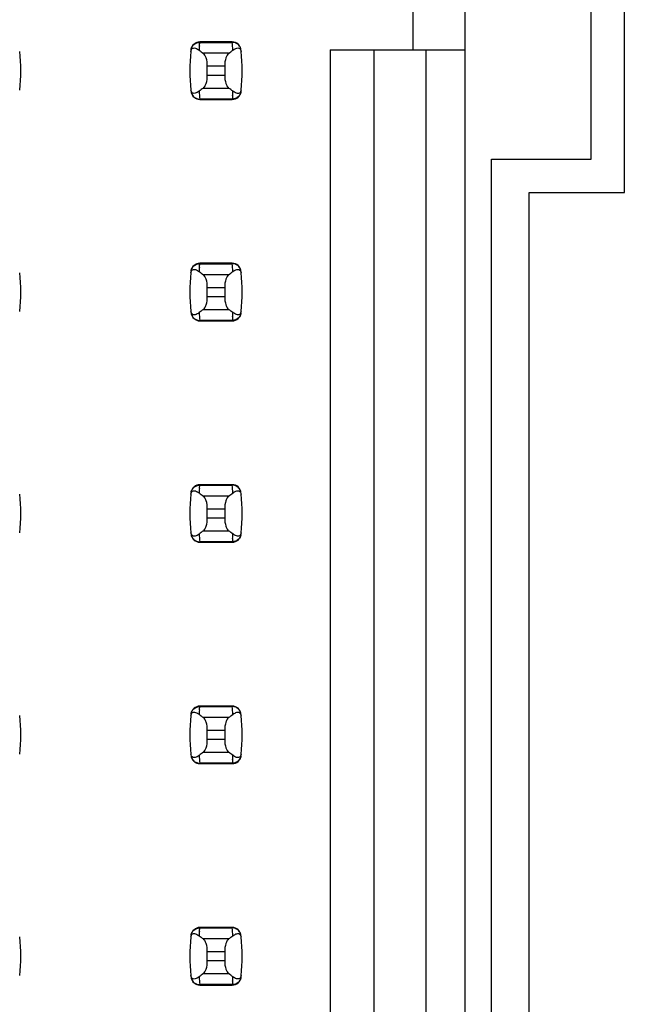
# Model space of a CAD drawing. Header units: inches. Extents: x 0 to 34, y 0 to 22.
# Tile 8 of 43: x 6.489 to 7.043, y 8.876 to 9.766. Entities that reach past the tile are written whole.
import ezdxf

# ---------------------------------------------------------------- set-up
doc = ezdxf.new("R2010")
doc.units = ezdxf.units.IN
doc.header["$LTSCALE"] = 1.87
doc.header["$MEASUREMENT"] = 0
doc.layers.get('0').update_dxf_attribs({"linetype": 'CONTINUOUS'})
doc.layers.add('DIMENSIONS', color=7, linetype='CONTINUOUS')
doc.styles.get("Standard").update_dxf_attribs({"font": 'txt', "width": 0.8})
doc.dimstyles.new('DIMSTYLE_1', dxfattribs={"dimtxt": 0.125, "dimasz": 0.18, "dimexe": 0.125, "dimexo": 0.0625, "dimgap": 0.09, "dimtad": 0, "dimtih": 1, "dimtoh": 1, "dimlfac": 0.5, "dimzin": 4, "dimdsep": 46, "dimtxsty": 'STANDARD', "dimblk": '_FILLED', "dimblk1": '_FILLED', "dimblk2": '_FILLED', "dimcen": 0.09, "dimadec": 0, "dimazin": 0, "dimtp": 0.001, "dimtm": 0.001, "dimtfac": 1, "dimtofl": 0, "dimtmove": 0, "dimatfit": 3, "dimldrblk": '_FILLED', "dimfxl": 1, "dimtolj": 1, "dimtzin": 4, "dimarcsym": 0})

# ---------------------------------------------------------------- blocks, each defined once
blk = doc.blocks.new('*D5')
at = {"layer": 'DIMENSIONS', "color": 2, "linetype": 'CONTINUOUS'}
blk.add_line((7.02057, 16.63976), (8.10856, 16.63976), dxfattribs=at)
at = {"layer": 'DIMENSIONS', "color": 2, "linetype": 'CONTINUOUS', "insert": (8.17106, 16.70226), "char_height": 0.125, "width": 1.225, "attachment_point": 1, "line_spacing_factor": 0.9}
blk.add_mtext('4.82{\\Ftxt.shx;\\W1.000000;\\H0.125000; }[122.4]', dxfattribs=at)
blk = doc.blocks.new('_FILLED')
at = {"color": 0, "linetype": 'BYBLOCK'}
blk.add_solid([(0, 0), (-1, 0.1736), (-1, -0.1736)], dxfattribs=at)

msp = doc.modelspace()

# ---------------------------------------------------------------- linework, layer by layer
at = {"color": 7, "linetype": 'CONTINUOUS'}
for p, q in [((6.89128, 8.37488), (6.89128, 15.26465)), ((7.03506, 9.60976), (7.03506, 10.22976)), ((7.00506, 9.63976), (7.00506, 10.19976)), ((6.84404, 9.73866), (6.84404, 9.78591)), ((6.65108, 9.74224), (6.65124, 9.7438)), ((6.65124, 9.7438), (6.65133, 9.74457)), ((6.65133, 9.74457), (6.65142, 9.74535)), ((6.65144, 9.74575), (6.65142, 9.74535)), ((6.65142, 9.74535), (6.68075, 9.74535)), ((6.68073, 9.74575), (6.65144, 9.74575)), ((6.68075, 9.74535), (6.68073, 9.74575)), ((6.67744, 9.73544), (6.65472, 9.73544)), ((6.68828, 9.73889), (6.68862, 9.73791)), ((6.68862, 9.73791), (6.68873, 9.73724)), ((6.76923, 9.73866), (6.89128, 9.73866)), ((6.76923, 9.73866), (6.76923, 8.58354)), ((6.8086, 9.73866), (6.8086, 8.54417)), ((6.85585, 8.49693), (6.85585, 9.73866)), ((6.65821, 9.72403), (6.67396, 9.72403)), ((6.65821, 9.7155), (6.65821, 9.72403)), ((6.67396, 9.72403), (6.67396, 9.7155)), ((6.67396, 9.7155), (6.65821, 9.7155)), ((6.65472, 9.70409), (6.67744, 9.70409)), ((6.64355, 9.70162), (6.64343, 9.70229)), ((6.64389, 9.70064), (6.64355, 9.70162)), ((6.68093, 9.69573), (6.68084, 9.69496)), ((6.68109, 9.69729), (6.68093, 9.69573)), ((6.68075, 9.69418), (6.65142, 9.69418)), ((6.65142, 9.69418), (6.65144, 9.69378)), ((6.65144, 9.69378), (6.68073, 9.69378)), ((6.68073, 9.69378), (6.68075, 9.69418)), ((6.68084, 9.69496), (6.68075, 9.69418)), ((6.91506, 9.63976), (7.00506, 9.63976)), ((6.91506, 8.34176), (6.91506, 9.63976)), ((6.94906, 9.60976), (7.03506, 9.60976)), ((6.94906, 8.31176), (6.94906, 9.60976)), ((6.65124, 9.5438), (6.65133, 9.54457)), ((6.65133, 9.54457), (6.65142, 9.54535)), ((6.65144, 9.54575), (6.65142, 9.54535)), ((6.65142, 9.54535), (6.68075, 9.54535)), ((6.68073, 9.54575), (6.65144, 9.54575)), ((6.68075, 9.54535), (6.68073, 9.54575)), ((6.65108, 9.54224), (6.65124, 9.5438)), ((6.67744, 9.53544), (6.65472, 9.53544)), ((6.68828, 9.53889), (6.68862, 9.53791)), ((6.68862, 9.53791), (6.68873, 9.53724)), ((6.65821, 9.52403), (6.67396, 9.52403)), ((6.65821, 9.5155), (6.65821, 9.52403)), ((6.67396, 9.52403), (6.67396, 9.5155)), ((6.67396, 9.5155), (6.65821, 9.5155)), ((6.64355, 9.50162), (6.64343, 9.50229)), ((6.64389, 9.50064), (6.64355, 9.50162)), ((6.65472, 9.50409), (6.67744, 9.50409)), ((6.68075, 9.49418), (6.65142, 9.49418)), ((6.65142, 9.49418), (6.65144, 9.49378)), ((6.65144, 9.49378), (6.68073, 9.49378)), ((6.68073, 9.49378), (6.68075, 9.49418)), ((6.68084, 9.49496), (6.68075, 9.49418)), ((6.68093, 9.49573), (6.68084, 9.49496)), ((6.68109, 9.49729), (6.68093, 9.49573)), ((6.65108, 9.34224), (6.65124, 9.3438)), ((6.65124, 9.3438), (6.65133, 9.34457)), ((6.65133, 9.34457), (6.65142, 9.34535)), ((6.65144, 9.34575), (6.65142, 9.34535)), ((6.65142, 9.34535), (6.68075, 9.34535)), ((6.68073, 9.34575), (6.65144, 9.34575)), ((6.68075, 9.34535), (6.68073, 9.34575)), ((6.67744, 9.33544), (6.65472, 9.33544)), ((6.68828, 9.33889), (6.68862, 9.33791)), ((6.68862, 9.33791), (6.68873, 9.33724)), ((6.65821, 9.32403), (6.67396, 9.32403)), ((6.65821, 9.3155), (6.65821, 9.32403)), ((6.67396, 9.32403), (6.67396, 9.3155)), ((6.67396, 9.3155), (6.65821, 9.3155)), ((6.65472, 9.30409), (6.67744, 9.30409)), ((6.64355, 9.30162), (6.64343, 9.30229)), ((6.64389, 9.30064), (6.64355, 9.30162)), ((6.68084, 9.29496), (6.68075, 9.29418)), ((6.68093, 9.29573), (6.68084, 9.29496)), ((6.68109, 9.29729), (6.68093, 9.29573)), ((6.68075, 9.29418), (6.65142, 9.29418)), ((6.65142, 9.29418), (6.65144, 9.29378)), ((6.65144, 9.29378), (6.68073, 9.29378)), ((6.68073, 9.29378), (6.68075, 9.29418)), ((6.65108, 9.14224), (6.65124, 9.1438)), ((6.65124, 9.1438), (6.65133, 9.14457)), ((6.65133, 9.14457), (6.65142, 9.14535)), ((6.65144, 9.14575), (6.65142, 9.14535)), ((6.65142, 9.14535), (6.68075, 9.14535)), ((6.68073, 9.14575), (6.65144, 9.14575)), ((6.68075, 9.14535), (6.68073, 9.14575)), ((6.67744, 9.13544), (6.65472, 9.13544)), ((6.68828, 9.13889), (6.68862, 9.13791)), ((6.68862, 9.13791), (6.68873, 9.13724)), ((6.65821, 9.12403), (6.67396, 9.12403)), ((6.65821, 9.1155), (6.65821, 9.12403)), ((6.67396, 9.12403), (6.67396, 9.1155)), ((6.67396, 9.1155), (6.65821, 9.1155)), ((6.64355, 9.10162), (6.64343, 9.10229)), ((6.64389, 9.10064), (6.64355, 9.10162)), ((6.65472, 9.10409), (6.67744, 9.10409)), ((6.68075, 9.09418), (6.65142, 9.09418)), ((6.65142, 9.09418), (6.65144, 9.09378)), ((6.65144, 9.09378), (6.68073, 9.09378)), ((6.68073, 9.09378), (6.68075, 9.09418)), ((6.68084, 9.09496), (6.68075, 9.09418)), ((6.68093, 9.09573), (6.68084, 9.09496)), ((6.68109, 9.09729), (6.68093, 9.09573)), ((6.65108, 8.94224), (6.65124, 8.9438)), ((6.65124, 8.9438), (6.65133, 8.94457)), ((6.65133, 8.94457), (6.65142, 8.94535)), ((6.65144, 8.94575), (6.65142, 8.94535)), ((6.65142, 8.94535), (6.68075, 8.94535)), ((6.68073, 8.94575), (6.65144, 8.94575)), ((6.68075, 8.94535), (6.68073, 8.94575)), ((6.67744, 8.93544), (6.65472, 8.93544)), ((6.68828, 8.93889), (6.68862, 8.93791)), ((6.68862, 8.93791), (6.68873, 8.93724)), ((6.65821, 8.92403), (6.67396, 8.92403)), ((6.65821, 8.9155), (6.65821, 8.92403)), ((6.67396, 8.92403), (6.67396, 8.9155)), ((6.67396, 8.9155), (6.65821, 8.9155)), ((6.65472, 8.90409), (6.67744, 8.90409)), ((6.64355, 8.90162), (6.64343, 8.90229)), ((6.64389, 8.90064), (6.64355, 8.90162)), ((6.68084, 8.89496), (6.68075, 8.89418)), ((6.68093, 8.89573), (6.68084, 8.89496)), ((6.68109, 8.89729), (6.68093, 8.89573)), ((6.68075, 8.89418), (6.65142, 8.89418)), ((6.65142, 8.89418), (6.65144, 8.89378)), ((6.65144, 8.89378), (6.68073, 8.89378)), ((6.68073, 8.89378), (6.68075, 8.89418))]:
    msp.add_line(p, q, dxfattribs=at)
for centre, radius, start, end in [((6.65144, 9.73788), 0.00787, 90, 173.04714), ((6.79995, 9.72737), 0.14961, 174.29541, 175.79451), ((6.68073, 9.73788), 0.00787, 6.95286, 90), ((6.5322, 9.72737), 0.14963, 4.20561, 6.90091), ((6.33222, 9.71976), 0.15748, 353.62876, 6.37124), ((6.79994, 9.71976), 0.15748, 173.62876, 186.37124), ((6.64166, 9.72645), 0.01496, 52.62555, 54.6964), ((6.53222, 9.71976), 0.15748, 353.62876, 6.37124), ((6.65144, 9.70165), 0.00787, 186.95286, 270), ((6.79996, 9.71216), 0.14963, 184.20561, 186.90091), ((6.68073, 9.70165), 0.00787, 270, 353.04714), ((6.53222, 9.71216), 0.14961, 354.29541, 355.79451), ((6.69051, 9.71308), 0.01497, 232.62594, 234.6885), ((6.65144, 9.53788), 0.00787, 90, 173.04714), ((6.68073, 9.53788), 0.00787, 6.95286, 90), ((6.5322, 9.52737), 0.14963, 4.20561, 6.90091), ((6.33222, 9.51976), 0.15748, 353.62876, 6.37124), ((6.79994, 9.51976), 0.15748, 173.62876, 186.37124), ((6.64166, 9.52645), 0.01496, 52.62555, 54.6964), ((6.79995, 9.52737), 0.14961, 174.29541, 175.79451), ((6.53222, 9.51976), 0.15748, 353.62876, 6.37124), ((6.65144, 9.50165), 0.00787, 186.95286, 270), ((6.79996, 9.51216), 0.14963, 184.20561, 186.90091), ((6.68073, 9.50165), 0.00787, 270, 353.04714), ((6.53222, 9.51216), 0.14961, 354.29541, 355.79451), ((6.69051, 9.51308), 0.01497, 232.62594, 234.6885), ((6.65144, 9.33788), 0.00787, 90, 173.04714), ((6.79995, 9.32737), 0.14961, 174.29541, 175.79451), ((6.68073, 9.33788), 0.00787, 6.95286, 90), ((6.5322, 9.32737), 0.14963, 4.20561, 6.90091), ((6.33222, 9.31976), 0.15748, 353.62876, 6.37124), ((6.79994, 9.31976), 0.15748, 173.62876, 186.37124), ((6.64166, 9.32645), 0.01496, 52.62555, 54.6964), ((6.53222, 9.31976), 0.15748, 353.62876, 6.37124), ((6.65144, 9.30165), 0.00787, 186.95286, 270), ((6.79996, 9.31216), 0.14963, 184.20561, 186.90091), ((6.68073, 9.30165), 0.00787, 270, 353.04714), ((6.53222, 9.31216), 0.14961, 354.29541, 355.79451), ((6.69051, 9.31308), 0.01497, 232.62594, 234.6885), ((6.65144, 9.13788), 0.00787, 90, 173.04714), ((6.68073, 9.13788), 0.00787, 6.95286, 90), ((6.5322, 9.12737), 0.14963, 4.20561, 6.90091), ((6.33222, 9.11976), 0.15748, 353.62876, 6.37124), ((6.79994, 9.11976), 0.15748, 173.62876, 186.37124), ((6.64166, 9.12645), 0.01496, 52.62555, 54.6964), ((6.79995, 9.12737), 0.14961, 174.29541, 175.79451), ((6.53222, 9.11976), 0.15748, 353.62876, 6.37124), ((6.65144, 9.10165), 0.00787, 186.95286, 270), ((6.79996, 9.11216), 0.14963, 184.20561, 186.90091), ((6.68073, 9.10165), 0.00787, 270, 353.04714), ((6.53222, 9.11216), 0.14961, 354.29541, 355.79451), ((6.69051, 9.11308), 0.01497, 232.62594, 234.6885), ((6.65144, 8.93788), 0.00787, 90, 173.04714), ((6.79995, 8.92737), 0.14961, 174.29541, 175.79451), ((6.68073, 8.93788), 0.00787, 6.95286, 90), ((6.5322, 8.92737), 0.14963, 4.20561, 6.90091), ((6.33222, 8.91976), 0.15748, 353.62876, 6.37124), ((6.79994, 8.91976), 0.15748, 173.62876, 186.37124), ((6.64166, 8.92645), 0.01496, 52.62555, 54.6964), ((6.53222, 8.91976), 0.15748, 353.62876, 6.37124), ((6.65144, 8.90165), 0.00787, 186.95286, 270), ((6.79996, 8.91216), 0.14963, 184.20561, 186.90091), ((6.68073, 8.90165), 0.00787, 270, 353.04714), ((6.53222, 8.91216), 0.14961, 354.29541, 355.79451), ((6.69051, 8.91308), 0.01497, 232.62594, 234.6885)]:
    msp.add_arc(centre, radius, start, end, dxfattribs=at)
for centre, start_param, end_param in [((7.02222, 9.77328), -2.804032, -2.774684), ((6.30995, 9.77328), -0.366909, -0.33756), ((7.02222, 9.66625), 2.774684, 2.804032), ((6.30995, 9.66625), 0.33756, 0.366909), ((7.02222, 9.57328), -2.804032, -2.774684), ((6.30995, 9.57328), -0.366909, -0.33756), ((7.02222, 9.46625), 2.774684, 2.804032), ((6.30995, 9.46625), 0.33756, 0.366909), ((7.02222, 9.37328), -2.804032, -2.774684), ((6.30995, 9.37328), -0.366909, -0.33756), ((7.02222, 9.26625), 2.774684, 2.804032), ((6.30995, 9.26625), 0.33756, 0.366909), ((7.02222, 9.17328), -2.804032, -2.774684), ((6.30995, 9.17328), -0.366909, -0.33756), ((7.02222, 9.06625), 2.774684, 2.804032), ((6.30995, 9.06625), 0.33756, 0.366909), ((7.02222, 8.97328), -2.804032, -2.774684), ((6.30995, 8.97328), -0.366909, -0.33756), ((7.02222, 8.86625), 2.774684, 2.804032), ((6.30995, 8.86625), 0.33756, 0.366909)]:
    msp.add_ellipse(centre, major_axis=(0.3937, 0), ratio=0.267949, start_param=start_param, end_param=end_param, dxfattribs=at)
for points, knots in [([(6.64343, 9.73724), (6.64355, 9.73826), (6.64425, 9.74012), (6.64668, 9.74042), (6.64854, 9.73978), (6.64971, 9.73908), (6.6503, 9.73866)], [0, 0, 0, 0, 0.344091, 0.54278, 0.755602, 1, 1, 1, 1]), ([(6.6436, 9.73869), (6.64374, 9.73987), (6.64468, 9.74224), (6.64661, 9.74392), (6.64774, 9.74448)], [0, 0, 0, 0, 0.485962, 1, 1, 1, 1]), ([(6.64774, 9.74448), (6.64804, 9.74462), (6.6492, 9.74512), (6.65048, 9.74535), (6.65142, 9.74535)], [0, 0, 0, 0, 0.258954, 1, 1, 1, 1]), ([(6.68449, 9.74445), (6.68419, 9.7446), (6.68301, 9.74511), (6.6817, 9.74535), (6.68075, 9.74535)], [0, 0, 0, 0, 0.258938, 1, 1, 1, 1]), ([(6.68143, 9.73834), (6.682, 9.73878), (6.68313, 9.73953), (6.68491, 9.74026), (6.68687, 9.74043), (6.68798, 9.7395), (6.68828, 9.73889)], [0, 0, 0, 0, 0.277188, 0.519496, 0.737282, 1, 1, 1, 1]), ([(6.68856, 9.73869), (6.68842, 9.73986), (6.6875, 9.74221), (6.6856, 9.74389), (6.68449, 9.74445)], [0, 0, 0, 0, 0.485899, 1, 1, 1, 1]), ([(6.65821, 9.72403), (6.65821, 9.72649), (6.65781, 9.72994), (6.65629, 9.73372), (6.65528, 9.73505), (6.65472, 9.73544)], [0, 0, 0, 0, 0.604658, 0.834309, 1, 1, 1, 1]), ([(6.67744, 9.73544), (6.67689, 9.73505), (6.67588, 9.73372), (6.67435, 9.72994), (6.67396, 9.72649), (6.67396, 9.72403)], [0, 0, 0, 0, 0.165672, 0.395352, 1, 1, 1, 1]), ([(6.65472, 9.70409), (6.65528, 9.70448), (6.65629, 9.70581), (6.65781, 9.70959), (6.65821, 9.71304), (6.65821, 9.7155)], [0, 0, 0, 0, 0.165672, 0.395352, 1, 1, 1, 1]), ([(6.67396, 9.7155), (6.67396, 9.71304), (6.67435, 9.70959), (6.67588, 9.70581), (6.67689, 9.70448), (6.67744, 9.70409)], [0, 0, 0, 0, 0.604658, 0.834309, 1, 1, 1, 1]), ([(6.6436, 9.70084), (6.64374, 9.69966), (6.64468, 9.69729), (6.64661, 9.69561), (6.64774, 9.69505)], [0, 0, 0, 0, 0.485962, 1, 1, 1, 1]), ([(6.65074, 9.70119), (6.65016, 9.70075), (6.64903, 9.7), (6.64725, 9.69927), (6.64529, 9.6991), (6.64419, 9.70003), (6.64389, 9.70064)], [0, 0, 0, 0, 0.277188, 0.519495, 0.73728, 1, 1, 1, 1]), ([(6.64774, 9.69505), (6.64804, 9.69491), (6.6492, 9.69441), (6.65048, 9.69418), (6.65142, 9.69418)], [0, 0, 0, 0, 0.258954, 1, 1, 1, 1]), ([(6.68449, 9.69508), (6.68419, 9.69493), (6.68301, 9.69442), (6.6817, 9.69418), (6.68075, 9.69418)], [0, 0, 0, 0, 0.258938, 1, 1, 1, 1]), ([(6.68873, 9.70229), (6.68862, 9.70127), (6.68791, 9.69941), (6.68548, 9.69912), (6.68363, 9.69975), (6.68245, 9.70045), (6.68186, 9.70087)], [0, 0, 0, 0, 0.34411, 0.542772, 0.755567, 1, 1, 1, 1]), ([(6.68856, 9.70084), (6.68842, 9.69967), (6.6875, 9.69732), (6.6856, 9.69564), (6.68449, 9.69508)], [0, 0, 0, 0, 0.485899, 1, 1, 1, 1]), ([(6.6436, 9.53869), (6.64374, 9.53987), (6.64468, 9.54224), (6.64661, 9.54392), (6.64774, 9.54448)], [0, 0, 0, 0, 0.485962, 1, 1, 1, 1]), ([(6.64774, 9.54448), (6.64804, 9.54462), (6.6492, 9.54512), (6.65048, 9.54535), (6.65142, 9.54535)], [0, 0, 0, 0, 0.258954, 1, 1, 1, 1]), ([(6.68449, 9.54445), (6.68419, 9.5446), (6.68301, 9.54511), (6.6817, 9.54535), (6.68075, 9.54535)], [0, 0, 0, 0, 0.258938, 1, 1, 1, 1]), ([(6.68856, 9.53869), (6.68842, 9.53986), (6.6875, 9.54221), (6.6856, 9.54389), (6.68449, 9.54445)], [0, 0, 0, 0, 0.485899, 1, 1, 1, 1]), ([(6.64343, 9.53724), (6.64355, 9.53826), (6.64425, 9.54012), (6.64668, 9.54042), (6.64854, 9.53978), (6.64971, 9.53908), (6.6503, 9.53866)], [0, 0, 0, 0, 0.344091, 0.54278, 0.755602, 1, 1, 1, 1]), ([(6.65821, 9.52403), (6.65821, 9.52649), (6.65781, 9.52994), (6.65629, 9.53372), (6.65528, 9.53505), (6.65472, 9.53544)], [0, 0, 0, 0, 0.604658, 0.834309, 1, 1, 1, 1]), ([(6.67744, 9.53544), (6.67689, 9.53505), (6.67588, 9.53372), (6.67435, 9.52994), (6.67396, 9.52649), (6.67396, 9.52403)], [0, 0, 0, 0, 0.165672, 0.395352, 1, 1, 1, 1]), ([(6.68143, 9.53834), (6.682, 9.53878), (6.68313, 9.53953), (6.68491, 9.54026), (6.68687, 9.54043), (6.68798, 9.5395), (6.68828, 9.53889)], [0, 0, 0, 0, 0.277188, 0.519496, 0.737282, 1, 1, 1, 1]), ([(6.65472, 9.50409), (6.65528, 9.50448), (6.65629, 9.50581), (6.65781, 9.50959), (6.65821, 9.51304), (6.65821, 9.5155)], [0, 0, 0, 0, 0.165672, 0.395352, 1, 1, 1, 1]), ([(6.67396, 9.5155), (6.67396, 9.51304), (6.67435, 9.50959), (6.67588, 9.50581), (6.67689, 9.50448), (6.67744, 9.50409)], [0, 0, 0, 0, 0.604658, 0.834309, 1, 1, 1, 1]), ([(6.6436, 9.50084), (6.64374, 9.49966), (6.64468, 9.49729), (6.64661, 9.49561), (6.64774, 9.49505)], [0, 0, 0, 0, 0.485962, 1, 1, 1, 1]), ([(6.65074, 9.50119), (6.65016, 9.50075), (6.64903, 9.5), (6.64725, 9.49927), (6.64529, 9.4991), (6.64419, 9.50003), (6.64389, 9.50064)], [0, 0, 0, 0, 0.277188, 0.519495, 0.73728, 1, 1, 1, 1]), ([(6.68873, 9.50229), (6.68862, 9.50127), (6.68791, 9.49941), (6.68548, 9.49912), (6.68363, 9.49975), (6.68245, 9.50045), (6.68186, 9.50087)], [0, 0, 0, 0, 0.34411, 0.542772, 0.755567, 1, 1, 1, 1]), ([(6.68856, 9.50084), (6.68842, 9.49967), (6.6875, 9.49732), (6.6856, 9.49564), (6.68449, 9.49508)], [0, 0, 0, 0, 0.485899, 1, 1, 1, 1]), ([(6.64774, 9.49505), (6.64804, 9.49491), (6.6492, 9.49441), (6.65048, 9.49418), (6.65142, 9.49418)], [0, 0, 0, 0, 0.258954, 1, 1, 1, 1]), ([(6.68449, 9.49508), (6.68419, 9.49493), (6.68301, 9.49442), (6.6817, 9.49418), (6.68075, 9.49418)], [0, 0, 0, 0, 0.258938, 1, 1, 1, 1]), ([(6.64343, 9.33724), (6.64355, 9.33826), (6.64425, 9.34012), (6.64668, 9.34042), (6.64854, 9.33978), (6.64971, 9.33908), (6.6503, 9.33866)], [0, 0, 0, 0, 0.344091, 0.54278, 0.755602, 1, 1, 1, 1]), ([(6.6436, 9.33869), (6.64374, 9.33987), (6.64468, 9.34224), (6.64661, 9.34392), (6.64774, 9.34448)], [0, 0, 0, 0, 0.485962, 1, 1, 1, 1]), ([(6.64774, 9.34448), (6.64804, 9.34462), (6.6492, 9.34512), (6.65048, 9.34535), (6.65142, 9.34535)], [0, 0, 0, 0, 0.258954, 1, 1, 1, 1]), ([(6.68449, 9.34445), (6.68419, 9.3446), (6.68301, 9.34511), (6.6817, 9.34535), (6.68075, 9.34535)], [0, 0, 0, 0, 0.258938, 1, 1, 1, 1]), ([(6.68143, 9.33834), (6.682, 9.33878), (6.68313, 9.33953), (6.68491, 9.34026), (6.68687, 9.34043), (6.68798, 9.3395), (6.68828, 9.33889)], [0, 0, 0, 0, 0.277188, 0.519496, 0.737282, 1, 1, 1, 1]), ([(6.68856, 9.33869), (6.68842, 9.33986), (6.6875, 9.34221), (6.6856, 9.34389), (6.68449, 9.34445)], [0, 0, 0, 0, 0.485899, 1, 1, 1, 1]), ([(6.65821, 9.32403), (6.65821, 9.32649), (6.65781, 9.32994), (6.65629, 9.33372), (6.65528, 9.33505), (6.65472, 9.33544)], [0, 0, 0, 0, 0.604658, 0.834309, 1, 1, 1, 1]), ([(6.67744, 9.33544), (6.67689, 9.33505), (6.67588, 9.33372), (6.67435, 9.32994), (6.67396, 9.32649), (6.67396, 9.32403)], [0, 0, 0, 0, 0.165672, 0.395352, 1, 1, 1, 1]), ([(6.65472, 9.30409), (6.65528, 9.30448), (6.65629, 9.30581), (6.65781, 9.30959), (6.65821, 9.31304), (6.65821, 9.3155)], [0, 0, 0, 0, 0.165672, 0.395352, 1, 1, 1, 1]), ([(6.67396, 9.3155), (6.67396, 9.31304), (6.67435, 9.30959), (6.67588, 9.30581), (6.67689, 9.30448), (6.67744, 9.30409)], [0, 0, 0, 0, 0.604658, 0.834309, 1, 1, 1, 1]), ([(6.6436, 9.30084), (6.64374, 9.29966), (6.64468, 9.29729), (6.64661, 9.29561), (6.64774, 9.29505)], [0, 0, 0, 0, 0.485962, 1, 1, 1, 1]), ([(6.65074, 9.30119), (6.65016, 9.30075), (6.64903, 9.3), (6.64725, 9.29927), (6.64529, 9.2991), (6.64419, 9.30003), (6.64389, 9.30064)], [0, 0, 0, 0, 0.277188, 0.519495, 0.73728, 1, 1, 1, 1]), ([(6.64774, 9.29505), (6.64804, 9.29491), (6.6492, 9.29441), (6.65048, 9.29418), (6.65142, 9.29418)], [0, 0, 0, 0, 0.258954, 1, 1, 1, 1]), ([(6.68449, 9.29508), (6.68419, 9.29493), (6.68301, 9.29442), (6.6817, 9.29418), (6.68075, 9.29418)], [0, 0, 0, 0, 0.258938, 1, 1, 1, 1]), ([(6.68873, 9.30229), (6.68862, 9.30127), (6.68791, 9.29941), (6.68548, 9.29912), (6.68363, 9.29975), (6.68245, 9.30045), (6.68186, 9.30087)], [0, 0, 0, 0, 0.34411, 0.542772, 0.755567, 1, 1, 1, 1]), ([(6.68856, 9.30084), (6.68842, 9.29967), (6.6875, 9.29732), (6.6856, 9.29564), (6.68449, 9.29508)], [0, 0, 0, 0, 0.485899, 1, 1, 1, 1]), ([(6.6436, 9.13869), (6.64374, 9.13987), (6.64468, 9.14224), (6.64661, 9.14392), (6.64774, 9.14448)], [0, 0, 0, 0, 0.485962, 1, 1, 1, 1]), ([(6.64774, 9.14448), (6.64804, 9.14462), (6.6492, 9.14512), (6.65048, 9.14535), (6.65142, 9.14535)], [0, 0, 0, 0, 0.258954, 1, 1, 1, 1]), ([(6.68449, 9.14445), (6.68419, 9.1446), (6.68301, 9.14511), (6.6817, 9.14535), (6.68075, 9.14535)], [0, 0, 0, 0, 0.258938, 1, 1, 1, 1]), ([(6.68856, 9.13869), (6.68842, 9.13986), (6.6875, 9.14221), (6.6856, 9.14389), (6.68449, 9.14445)], [0, 0, 0, 0, 0.485899, 1, 1, 1, 1]), ([(6.64343, 9.13724), (6.64355, 9.13826), (6.64425, 9.14012), (6.64668, 9.14042), (6.64854, 9.13978), (6.64971, 9.13908), (6.6503, 9.13866)], [0, 0, 0, 0, 0.344091, 0.54278, 0.755602, 1, 1, 1, 1]), ([(6.65821, 9.12403), (6.65821, 9.12649), (6.65781, 9.12994), (6.65629, 9.13372), (6.65528, 9.13505), (6.65472, 9.13544)], [0, 0, 0, 0, 0.604658, 0.834309, 1, 1, 1, 1]), ([(6.67744, 9.13544), (6.67689, 9.13505), (6.67588, 9.13372), (6.67435, 9.12994), (6.67396, 9.12649), (6.67396, 9.12403)], [0, 0, 0, 0, 0.165672, 0.395352, 1, 1, 1, 1]), ([(6.68143, 9.13834), (6.682, 9.13878), (6.68313, 9.13953), (6.68491, 9.14026), (6.68687, 9.14043), (6.68798, 9.1395), (6.68828, 9.13889)], [0, 0, 0, 0, 0.277188, 0.519496, 0.737282, 1, 1, 1, 1]), ([(6.65472, 9.10409), (6.65528, 9.10448), (6.65629, 9.10581), (6.65781, 9.10959), (6.65821, 9.11304), (6.65821, 9.1155)], [0, 0, 0, 0, 0.165672, 0.395352, 1, 1, 1, 1]), ([(6.67396, 9.1155), (6.67396, 9.11304), (6.67435, 9.10959), (6.67588, 9.10581), (6.67689, 9.10448), (6.67744, 9.10409)], [0, 0, 0, 0, 0.604658, 0.834309, 1, 1, 1, 1]), ([(6.6436, 9.10084), (6.64374, 9.09966), (6.64468, 9.09729), (6.64661, 9.09561), (6.64774, 9.09505)], [0, 0, 0, 0, 0.485962, 1, 1, 1, 1]), ([(6.65074, 9.10119), (6.65016, 9.10075), (6.64903, 9.1), (6.64725, 9.09927), (6.64529, 9.0991), (6.64419, 9.10003), (6.64389, 9.10064)], [0, 0, 0, 0, 0.277188, 0.519495, 0.73728, 1, 1, 1, 1]), ([(6.68873, 9.10229), (6.68862, 9.10127), (6.68791, 9.09941), (6.68548, 9.09912), (6.68363, 9.09975), (6.68245, 9.10045), (6.68186, 9.10087)], [0, 0, 0, 0, 0.34411, 0.542772, 0.755567, 1, 1, 1, 1]), ([(6.68856, 9.10084), (6.68842, 9.09967), (6.6875, 9.09732), (6.6856, 9.09564), (6.68449, 9.09508)], [0, 0, 0, 0, 0.485899, 1, 1, 1, 1]), ([(6.64774, 9.09505), (6.64804, 9.09491), (6.6492, 9.09441), (6.65048, 9.09418), (6.65142, 9.09418)], [0, 0, 0, 0, 0.258954, 1, 1, 1, 1]), ([(6.68449, 9.09508), (6.68419, 9.09493), (6.68301, 9.09442), (6.6817, 9.09418), (6.68075, 9.09418)], [0, 0, 0, 0, 0.258938, 1, 1, 1, 1]), ([(6.64343, 8.93724), (6.64355, 8.93826), (6.64425, 8.94012), (6.64668, 8.94042), (6.64854, 8.93978), (6.64971, 8.93908), (6.6503, 8.93866)], [0, 0, 0, 0, 0.344091, 0.54278, 0.755602, 1, 1, 1, 1]), ([(6.6436, 8.93869), (6.64374, 8.93987), (6.64468, 8.94224), (6.64661, 8.94392), (6.64774, 8.94448)], [0, 0, 0, 0, 0.485962, 1, 1, 1, 1]), ([(6.64774, 8.94448), (6.64804, 8.94462), (6.6492, 8.94512), (6.65048, 8.94535), (6.65142, 8.94535)], [0, 0, 0, 0, 0.258954, 1, 1, 1, 1]), ([(6.68449, 8.94445), (6.68419, 8.9446), (6.68301, 8.94511), (6.6817, 8.94535), (6.68075, 8.94535)], [0, 0, 0, 0, 0.258938, 1, 1, 1, 1]), ([(6.68143, 8.93834), (6.682, 8.93878), (6.68313, 8.93953), (6.68491, 8.94026), (6.68687, 8.94043), (6.68798, 8.9395), (6.68828, 8.93889)], [0, 0, 0, 0, 0.277188, 0.519496, 0.737282, 1, 1, 1, 1]), ([(6.68856, 8.93869), (6.68842, 8.93986), (6.6875, 8.94221), (6.6856, 8.94389), (6.68449, 8.94445)], [0, 0, 0, 0, 0.485899, 1, 1, 1, 1]), ([(6.65821, 8.92403), (6.65821, 8.92649), (6.65781, 8.92994), (6.65629, 8.93372), (6.65528, 8.93505), (6.65472, 8.93544)], [0, 0, 0, 0, 0.604658, 0.834309, 1, 1, 1, 1]), ([(6.67744, 8.93544), (6.67689, 8.93505), (6.67588, 8.93372), (6.67435, 8.92994), (6.67396, 8.92649), (6.67396, 8.92403)], [0, 0, 0, 0, 0.165672, 0.395352, 1, 1, 1, 1]), ([(6.65472, 8.90409), (6.65528, 8.90448), (6.65629, 8.90581), (6.65781, 8.90959), (6.65821, 8.91304), (6.65821, 8.9155)], [0, 0, 0, 0, 0.165672, 0.395352, 1, 1, 1, 1]), ([(6.67396, 8.9155), (6.67396, 8.91304), (6.67435, 8.90959), (6.67588, 8.90581), (6.67689, 8.90448), (6.67744, 8.90409)], [0, 0, 0, 0, 0.604658, 0.834309, 1, 1, 1, 1]), ([(6.6436, 8.90084), (6.64374, 8.89966), (6.64468, 8.89729), (6.64661, 8.89561), (6.64774, 8.89505)], [0, 0, 0, 0, 0.485962, 1, 1, 1, 1]), ([(6.65074, 8.90119), (6.65016, 8.90075), (6.64903, 8.9), (6.64725, 8.89927), (6.64529, 8.8991), (6.64419, 8.90003), (6.64389, 8.90064)], [0, 0, 0, 0, 0.277188, 0.519495, 0.73728, 1, 1, 1, 1]), ([(6.64774, 8.89505), (6.64804, 8.89491), (6.6492, 8.89441), (6.65048, 8.89418), (6.65142, 8.89418)], [0, 0, 0, 0, 0.258954, 1, 1, 1, 1]), ([(6.68449, 8.89508), (6.68419, 8.89493), (6.68301, 8.89442), (6.6817, 8.89418), (6.68075, 8.89418)], [0, 0, 0, 0, 0.258938, 1, 1, 1, 1]), ([(6.68873, 8.90229), (6.68862, 8.90127), (6.68791, 8.89941), (6.68548, 8.89912), (6.68363, 8.89975), (6.68245, 8.90045), (6.68186, 8.90087)], [0, 0, 0, 0, 0.34411, 0.542772, 0.755567, 1, 1, 1, 1]), ([(6.68856, 8.90084), (6.68842, 8.89967), (6.6875, 8.89732), (6.6856, 8.89564), (6.68449, 8.89508)], [0, 0, 0, 0, 0.485899, 1, 1, 1, 1])]:
    msp.add_open_spline(points, degree=3, knots=knots, dxfattribs=at)

# ---------------------------------------------------------------- dimensions: what is measured, and where the dimension line sits
at = {"layer": 'DIMENSIONS', "color": 2, "linetype": 'CONTINUOUS'}
dim = msp.add_ordinate_dim(feature_location=(7.02057, 16.63976), offset=(1.08799, 0), dtype=0, origin=(6.95807, 6.99976), dimstyle='DIMSTYLE_1', override={"dimtad": 1, "dimtih": 0, "dimtoh": 0}, dxfattribs=at)
dim.commit()
dim.dimension.update_dxf_attribs({"geometry": '*D5', "text_midpoint": (8.78356, 16.63976)})

doc.saveas('drawing.dxf')
